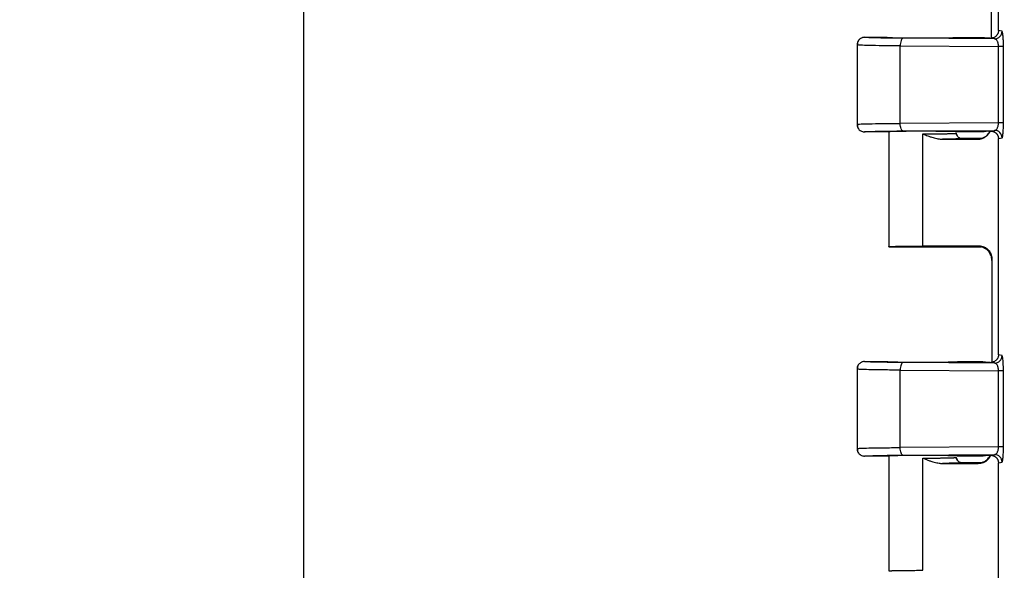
# Model space of a CAD drawing. Header units: inches. Extents: x 1.6 to 69.9, y 1.6 to 53.6.
# Tile 12 of 25: x 10.4 to 15, y 24.9 to 27.4. Entities that reach past the tile are written whole.
import ezdxf

# ---------------------------------------------------------------- set-up
doc = ezdxf.new("R2010")
doc.units = ezdxf.units.IN
doc.header["$LTSCALE"] = 6.5
doc.header["$MEASUREMENT"] = 0
doc.layers.add('DIMENSIONS', color=140, linetype='Continuous', lineweight=25)
doc.styles.add('SLDTEXTSTYLE0', font='TXT', dxfattribs={"width": 0.7})
doc.dimstyles.new('SLDDIMSTYLE0', dxfattribs={"dimtxt": 0.552246, "dimasz": 0.845, "dimexe": 0, "dimexo": 0.0625, "dimgap": 0.138062, "dimtad": 0, "dimtih": 1, "dimtoh": 1, "dimrnd": 1e-09, "dimzin": 12, "dimdsep": 46, "dimtxsty": 'SLDTEXTSTYLE0', "dimsah": 1, "dimcen": 0.09, "dimadec": 0, "dimazin": 3, "dimtfac": 1, "dimtofl": 0, "dimtmove": 0, "dimatfit": 3, "dimfxl": 0, "dimfrac": 2, "dimtolj": 1, "dimtzin": 12, "dimarcsym": 0})

# ---------------------------------------------------------------- blocks, each defined once
blk = doc.blocks.new('_D_5')
at = {"layer": 'DIMENSIONS'}
for p, q in [((14.3143, 29.1278), (14.3145, 36.6201)), ((32.9904, 20.4438), (32.9908, 36.6196)), ((14.3145, 35.8076), (21.7301, 35.8074)), ((22.4784, 35.8074), (22.293, 35.8074)), ((22.293, 35.8074), (22.293, 34.9297)), ((24.5789, 35.8074), (24.7643, 35.8074)), ((24.7643, 35.8074), (24.7643, 34.9297)), ((32.9907, 35.8071), (25.3272, 35.8073)), ((22.293, 34.9297), (22.4784, 34.9297)), ((24.7643, 34.9297), (24.5789, 34.9297))]:
    blk.add_line(p, q, dxfattribs=at)
for points in [[(14.3145, 35.8076), (15.1595, 35.6776), (15.1595, 35.9376)], [(32.9907, 35.8071), (32.1457, 35.9371), (32.1457, 35.6771)]]:
    blk.add_solid(points, dxfattribs=at)
at = {"layer": 'DIMENSIONS', "char_height": 0.54167, "attachment_point": 1, "style": 'SLDTEXTSTYLE0'}
for s, insert in [('18.68', (22.4784, 36.6292)), ('474.4', (22.4784, 35.6279))]:
    blk.add_mtext(s, dxfattribs=dict(at, insert=insert))
blk = doc.blocks.new('_D_6')
at = {"layer": 'DIMENSIONS'}
for p, q in [((16.0345, 30.1317), (7.8709, 30.1317)), ((8.6834, 30.1317), (8.6834, 21.6504)), ((7.6332, 20.6491), (7.4478, 20.6491)), ((7.4478, 20.6491), (7.4478, 19.7714)), ((9.7337, 20.6491), (9.9191, 20.6491)), ((9.9191, 20.6491), (9.9191, 19.7714)), ((7.4478, 19.7714), (7.6332, 19.7714)), ((9.9191, 19.7714), (9.7337, 19.7714)), ((8.6834, 10.1067), (8.6834, 19.6477)), ((16.034, 10.1067), (7.8709, 10.1067))]:
    blk.add_line(p, q, dxfattribs=at)
for points in [[(8.6834, 30.1317), (8.5534, 29.2867), (8.8134, 29.2867)], [(8.6834, 10.1067), (8.8134, 10.9517), (8.5534, 10.9517)]]:
    blk.add_solid(points, dxfattribs=at)
at = {"layer": 'DIMENSIONS', "char_height": 0.54167, "attachment_point": 1, "style": 'SLDTEXTSTYLE0'}
for s, insert in [('20.02', (7.6332, 21.4709)), ('508.6', (7.6332, 20.4696))]:
    blk.add_mtext(s, dxfattribs=dict(at, insert=insert))
blk = doc.blocks.new('_D_11')
at = {"layer": 'DIMENSIONS'}
for p, q in [((14.8871, 29.8217), (10.942, 29.8218)), ((11.7545, 29.8218), (11.7543, 21.6504)), ((10.7041, 20.6491), (10.5186, 20.6491)), ((10.5186, 20.6491), (10.5186, 19.7714)), ((12.8045, 20.6491), (12.99, 20.6491)), ((12.99, 20.6491), (12.99, 19.7714)), ((10.5186, 19.7714), (10.7041, 19.7714)), ((12.99, 19.7714), (12.8045, 19.7714)), ((11.7541, 10.4168), (11.7543, 19.6477)), ((14.8867, 10.4167), (10.9416, 10.4168))]:
    blk.add_line(p, q, dxfattribs=at)
for points in [[(11.7545, 29.8218), (11.6245, 28.9768), (11.8845, 28.9768)], [(11.7541, 10.4168), (11.8841, 11.2618), (11.6241, 11.2618)]]:
    blk.add_solid(points, dxfattribs=at)
at = {"layer": 'DIMENSIONS', "char_height": 0.54167, "attachment_point": 1, "style": 'SLDTEXTSTYLE0'}
for s, insert in [('19.41', (10.7041, 21.471)), ('492.9', (10.7041, 20.4696))]:
    blk.add_mtext(s, dxfattribs=dict(at, insert=insert))
blk = doc.blocks.new('_D_12')
at = {"layer": 'DIMENSIONS'}
for p, q in [((16.0829, 30.5567), (4.8003, 30.557)), ((5.6128, 30.5569), (5.6126, 21.6504)), ((4.5623, 20.6491), (4.3769, 20.6491)), ((4.3769, 20.6491), (4.3769, 19.7714)), ((6.6628, 20.6491), (6.8482, 20.6491)), ((6.8482, 20.6491), (6.8482, 19.7714)), ((4.3769, 19.7714), (4.5623, 19.7714)), ((6.8482, 19.7714), (6.6628, 19.7714)), ((5.6123, 9.6819), (5.6125, 19.6477)), ((16.0824, 9.6817), (4.7998, 9.682))]:
    blk.add_line(p, q, dxfattribs=at)
for points in [[(5.6128, 30.5569), (5.4828, 29.7119), (5.7428, 29.7119)], [(5.6123, 9.6819), (5.7423, 10.5269), (5.4823, 10.5269)]]:
    blk.add_solid(points, dxfattribs=at)
at = {"layer": 'DIMENSIONS', "char_height": 0.54167, "attachment_point": 1, "style": 'SLDTEXTSTYLE0'}
for s, insert in [('20.87', (4.5623, 21.4709)), ('530.2', (4.5623, 20.4696))]:
    blk.add_mtext(s, dxfattribs=dict(at, insert=insert))

msp = doc.modelspace()

# ---------------------------------------------------------------- linework, layer by layer
for p, q in [((14.9683, 27.3689), (14.9683, 28.3691)), ((14.9368, 27.3344), (14.9368, 27.8069)), ((14.9848, 27.3656), (14.9683, 27.3689)), ((14.3493, 27.3378), (14.4543, 27.3378)), ((14.9499, 27.3306), (14.5261, 27.3333)), ((14.7818, 27.3377), (14.887, 27.3377)), ((14.9112, 27.335), (14.9274, 27.335)), ((14.9274, 27.335), (14.9295, 27.334)), ((14.9295, 27.334), (14.9332, 27.334)), ((14.9499, 27.3306), (14.9332, 27.334)), ((14.3143, 27.3031), (14.3143, 26.9349)), ((14.3215, 27.3021), (14.3143, 27.3028)), ((14.5141, 26.9397), (14.5142, 27.2983)), ((14.5142, 27.2983), (14.9685, 27.2954)), ((14.9685, 26.9425), (14.9685, 27.2954)), ((14.9914, 27.28), (14.9914, 27.2954)), ((14.9914, 26.9579), (14.9914, 27.28)), ((14.9914, 26.9425), (14.9914, 26.9579)), ((14.3143, 26.9353), (14.3216, 26.9359)), ((14.9685, 26.9425), (14.5141, 26.9397)), ((14.9914, 26.9425), (14.9685, 26.9425)), ((14.4543, 26.9003), (14.3493, 26.9003)), ((14.4618, 26.9011), (14.4618, 26.3689)), ((14.5261, 26.9047), (14.9499, 26.9074)), ((14.618, 26.8665), (14.618, 26.8911)), ((14.618, 26.3719), (14.618, 26.8665)), ((14.7009, 26.8667), (14.728, 26.8667)), ((14.7091, 26.8665), (14.8718, 26.8665)), ((14.7789, 26.8798), (14.7714, 26.8939)), ((14.7817, 26.8765), (14.7727, 26.894)), ((14.7818, 26.9002), (14.7743, 26.9009)), ((14.887, 26.9002), (14.7818, 26.9002)), ((14.8891, 26.8692), (14.7993, 26.8692)), ((14.8718, 26.8665), (14.8718, 26.8681)), ((14.9274, 26.903), (14.9112, 26.903)), ((14.9295, 26.904), (14.9274, 26.903)), ((14.9332, 26.904), (14.9295, 26.904)), ((14.9332, 26.904), (14.9499, 26.9074)), ((14.9683, 25.8689), (14.9683, 26.8691)), ((14.4618, 26.3692), (14.8899, 26.3692)), ((14.8745, 26.3719), (14.618, 26.3719)), ((14.8729, 26.3704), (14.8745, 26.3719)), ((14.9026, 26.3675), (14.8899, 26.3692)), ((14.9395, 26.3069), (14.9379, 26.3054)), ((14.9379, 26.3054), (14.9379, 25.8345)), ((14.9395, 25.8347), (14.9395, 26.3069)), ((14.9848, 25.8656), (14.9683, 25.8689)), ((14.3493, 25.8378), (14.4543, 25.8378)), ((14.9499, 25.8306), (14.5261, 25.8333)), ((14.7818, 25.8377), (14.8869, 25.8377)), ((14.9112, 25.835), (14.9274, 25.835)), ((14.9274, 25.835), (14.9295, 25.834)), ((14.9295, 25.834), (14.9332, 25.834)), ((14.9499, 25.8306), (14.9332, 25.834)), ((14.3143, 25.8031), (14.3142, 25.4349)), ((14.3215, 25.8021), (14.3143, 25.8028)), ((14.5141, 25.4397), (14.5141, 25.7983)), ((14.5141, 25.7983), (14.9685, 25.7954)), ((14.9685, 25.4425), (14.9685, 25.7954)), ((14.9914, 25.78), (14.9914, 25.7954)), ((14.9914, 25.4579), (14.9914, 25.78)), ((14.9914, 25.4425), (14.9914, 25.4579)), ((14.3142, 25.4353), (14.3215, 25.4359)), ((14.9685, 25.4425), (14.5141, 25.4397)), ((14.9914, 25.4425), (14.9685, 25.4425)), ((14.4542, 25.4003), (14.3492, 25.4003)), ((14.4617, 25.4011), (14.4617, 24.8689)), ((14.5261, 25.4047), (14.9499, 25.4074)), ((14.618, 25.3665), (14.618, 25.3911)), ((14.618, 24.8719), (14.618, 25.3665)), ((14.7009, 25.3667), (14.728, 25.3667)), ((14.7091, 25.3665), (14.8745, 25.3665)), ((14.7789, 25.3798), (14.7713, 25.3939)), ((14.7816, 25.3765), (14.7727, 25.394)), ((14.8869, 25.4002), (14.7817, 25.4002)), ((14.8899, 25.3692), (14.7992, 25.3692)), ((14.8745, 25.3665), (14.8729, 25.3681)), ((14.9274, 25.403), (14.9112, 25.403)), ((14.9295, 25.404), (14.9274, 25.403)), ((14.9332, 25.404), (14.9295, 25.404)), ((14.9332, 25.404), (14.9499, 25.4074)), ((14.9682, 24.3689), (14.9682, 25.3691))]:
    msp.add_line(p, q)
at = {"flags": 128}
for points in [[(14.9683, 26.8691), (14.9775, 26.8709), (14.9848, 26.8724)], [(14.9682, 25.3691), (14.9775, 25.3709), (14.9848, 25.3724)]]:
    msp.add_lwpolyline(points, dxfattribs=at)
for centre, start in [((14.9498, 27.3656), 270.2058), ((14.9498, 25.8656), 270.2057)]:
    msp.add_arc(centre, 0.035, start, 0.0013)
for points, knots in [([(14.9683, 27.3689), (14.9683, 27.3676), (14.9682, 27.3651), (14.9675, 27.3613), (14.9664, 27.3575), (14.965, 27.3539), (14.9631, 27.3504), (14.9607, 27.3471), (14.9577, 27.3437), (14.9535, 27.3402), (14.9478, 27.3369), (14.9409, 27.3345), (14.9358, 27.3341), (14.9332, 27.334)], [0, 0, 0, 0, 0.069758, 0.140047, 0.210875, 0.282248, 0.354172, 0.426654, 0.4997, 0.606189, 0.725069, 0.85634, 1, 1, 1, 1]), ([(14.3493, 27.3378), (14.3481, 27.3377), (14.3456, 27.3376), (14.3415, 27.337), (14.3372, 27.3357), (14.3325, 27.3336), (14.3279, 27.3306), (14.3234, 27.3266), (14.3196, 27.3216), (14.3166, 27.3158), (14.3147, 27.3094), (14.3144, 27.305), (14.3143, 27.3028)], [0, 0, 0, 0, 0.065089, 0.138921, 0.221837, 0.313897, 0.41475, 0.523509, 0.638677, 0.758178, 0.879508, 1, 1, 1, 1]), ([(14.3208, 27.3231), (14.3189, 27.3196), (14.3152, 27.3126), (14.3168, 27.3053), (14.3176, 27.3017)], [0, 0, 0, 0, 0.50114, 1, 1, 1, 1]), ([(14.5261, 27.3333), (14.5004, 27.3335), (14.4761, 27.3337), (14.4326, 27.3343), (14.4134, 27.3347), (14.382, 27.3355), (14.3698, 27.3359), (14.3534, 27.3368), (14.3492, 27.3373), (14.3493, 27.3378)], [0, 0, 0, 0, 0.25, 0.25, 0.5, 0.5, 0.75, 0.75, 1, 1, 1, 1]), ([(14.4543, 27.3378), (14.4543, 27.3377), (14.4544, 27.3376), (14.4551, 27.3375), (14.4561, 27.3373), (14.4574, 27.3372), (14.459, 27.3371), (14.461, 27.337), (14.4632, 27.3368), (14.4656, 27.3367), (14.4682, 27.3366), (14.4709, 27.3365), (14.4738, 27.3364), (14.4768, 27.3363), (14.4799, 27.3362), (14.4831, 27.3361), (14.4863, 27.3361), (14.4895, 27.336), (14.4927, 27.3359), (14.4959, 27.3359), (14.4991, 27.3358), (14.5115, 27.3356), (14.5361, 27.3352), (14.5762, 27.335), (14.625, 27.3348), (14.6817, 27.335), (14.721, 27.3355), (14.7404, 27.3358), (14.7468, 27.336), (14.7532, 27.3361), (14.7595, 27.3363), (14.7654, 27.3365), (14.7707, 27.3367), (14.7753, 27.3369), (14.7789, 27.3372), (14.7813, 27.3375), (14.7816, 27.3377), (14.7818, 27.3377)], [0, 0, 0, 0, 0.016331, 0.032261, 0.047792, 0.062922, 0.077653, 0.091983, 0.105913, 0.119444, 0.132574, 0.145304, 0.157634, 0.169564, 0.181093, 0.192223, 0.202953, 0.213282, 0.223211, 0.232741, 0.24187, 0.250599, 0.336916, 0.420208, 0.500474, 0.621593, 0.749455, 0.76731, 0.786765, 0.807821, 0.830477, 0.854732, 0.880587, 0.908041, 0.937095, 0.967748, 1, 1, 1, 1]), ([(14.5261, 27.3333), (14.523, 27.3332), (14.5199, 27.3294), (14.5155, 27.3164), (14.5142, 27.3074), (14.5142, 27.2983)], [0, 0, 0, 0, 0.5, 0.5, 1, 1, 1, 1]), ([(14.887, 27.3377), (14.8872, 27.3377), (14.8877, 27.3377), (14.8883, 27.3377), (14.8889, 27.3377), (14.8896, 27.3377), (14.8902, 27.3377), (14.8909, 27.3376), (14.8916, 27.3376), (14.8923, 27.3376), (14.893, 27.3375), (14.8937, 27.3375), (14.8944, 27.3374), (14.8951, 27.3374), (14.8959, 27.3373), (14.8966, 27.3372), (14.8974, 27.3371), (14.899, 27.337), (14.9015, 27.3366), (14.9047, 27.3362), (14.908, 27.3356), (14.9101, 27.3352), (14.9112, 27.335)], [0, 0, 0, 0, 0.004016, 0.008948, 0.015285, 0.023262, 0.032995, 0.044549, 0.057962, 0.073256, 0.090449, 0.109552, 0.130573, 0.153518, 0.178392, 0.205198, 0.23394, 0.26462, 0.402837, 0.571447, 0.770493, 1, 1, 1, 1]), ([(14.9685, 27.2954), (14.9685, 27.2965), (14.9685, 27.2985), (14.9682, 27.3016), (14.9678, 27.3047), (14.9673, 27.3077), (14.9666, 27.3107), (14.9654, 27.3148), (14.9634, 27.3197), (14.9606, 27.3241), (14.9577, 27.3273), (14.9552, 27.3291), (14.9525, 27.3303), (14.9509, 27.3305), (14.9499, 27.3306)], [0, 0, 0, 0, 0.047388, 0.095665, 0.145144, 0.196115, 0.248844, 0.303572, 0.430824, 0.576564, 0.682727, 0.806201, 0.887088, 1, 1, 1, 1]), ([(14.9877, 27.3573), (14.9874, 27.359), (14.9865, 27.3643), (14.9855, 27.3651), (14.9848, 27.3656)], [0, 0, 0, 0, 0.305675, 1, 1, 1, 1]), ([(14.9914, 27.2954), (14.9914, 27.3019), (14.9913, 27.3146), (14.9906, 27.3309), (14.9896, 27.3437), (14.9887, 27.3527), (14.988, 27.356), (14.9877, 27.3573)], [0, 0, 0, 0, 0.242729, 0.47879, 0.669591, 0.872033, 1, 1, 1, 1]), ([(14.5142, 27.2983), (14.487, 27.2985), (14.4306, 27.2989), (14.3702, 27.2999), (14.3297, 27.3011), (14.3241, 27.3018), (14.3215, 27.3021)], [0, 0, 0, 0, 0.270244, 0.562554, 0.798363, 1, 1, 1, 1]), ([(14.9914, 27.2954), (14.9908, 27.2954), (14.9884, 27.2954), (14.9803, 27.2954), (14.9747, 27.2954), (14.9685, 27.2954)], [0, 0, 0, 0, 0.5, 0.5, 1, 1, 1, 1]), ([(14.3143, 26.9353), (14.3143, 26.9341), (14.3144, 26.9318), (14.3149, 26.9283), (14.3158, 26.925), (14.3172, 26.921), (14.3198, 26.9159), (14.3247, 26.9099), (14.3313, 26.9048), (14.3386, 26.9017), (14.3446, 26.9004), (14.3479, 26.9003), (14.3493, 26.9003)], [0, 0, 0, 0, 0.064348, 0.127697, 0.189765, 0.250308, 0.361097, 0.500251, 0.668414, 0.814458, 0.927131, 1, 1, 1, 1]), ([(14.3176, 26.9364), (14.3169, 26.9322), (14.3156, 26.9238), (14.3195, 26.9173), (14.3214, 26.9141)], [0, 0, 0, 0, 0.506625, 1, 1, 1, 1]), ([(14.3216, 26.9359), (14.3241, 26.9362), (14.3297, 26.937), (14.3702, 26.9381), (14.4306, 26.9391), (14.487, 26.9395), (14.5141, 26.9397)], [0, 0, 0, 0, 0.200751, 0.436845, 0.729442, 1, 1, 1, 1]), ([(14.5261, 26.9047), (14.5244, 26.9048), (14.5227, 26.9059), (14.5199, 26.9098), (14.5187, 26.9124), (14.5167, 26.918), (14.5159, 26.9215), (14.5146, 26.9298), (14.5142, 26.9347), (14.5141, 26.9397)], [0, 0, 0, 0, 0.25, 0.25, 0.5, 0.5, 0.75, 0.75, 1, 1, 1, 1]), ([(14.9499, 26.9074), (14.9505, 26.9074), (14.9517, 26.9075), (14.9534, 26.9081), (14.955, 26.9088), (14.9563, 26.9097), (14.9575, 26.9106), (14.9594, 26.9124), (14.9618, 26.9155), (14.9644, 26.9206), (14.9663, 26.9259), (14.9675, 26.9313), (14.9683, 26.9369), (14.9685, 26.9407), (14.9685, 26.9425)], [0, 0, 0, 0, 0.074256, 0.14192, 0.202994, 0.257481, 0.305386, 0.346716, 0.496202, 0.625989, 0.728282, 0.823728, 0.913741, 1, 1, 1, 1]), ([(14.9878, 26.8803), (14.9878, 26.8805), (14.9883, 26.8824), (14.9891, 26.8888), (14.9902, 26.9014), (14.9912, 26.9197), (14.9913, 26.9352), (14.9914, 26.9425)], [0, 0, 0, 0, 0.017471, 0.217209, 0.413124, 0.722358, 1, 1, 1, 1]), ([(14.3493, 26.9003), (14.3492, 26.9007), (14.3534, 26.9012), (14.3698, 26.9021), (14.382, 26.9026), (14.4134, 26.9033), (14.4326, 26.9037), (14.4761, 26.9043), (14.5004, 26.9045), (14.5261, 26.9047)], [0, 0, 0, 0, 0.25, 0.25, 0.5, 0.5, 0.75, 0.75, 1, 1, 1, 1]), ([(14.7818, 26.9002), (14.7817, 26.9003), (14.7817, 26.9004), (14.781, 26.9005), (14.78, 26.9007), (14.7787, 26.9008), (14.777, 26.9009), (14.7751, 26.9011), (14.7729, 26.9012), (14.7705, 26.9013), (14.7679, 26.9014), (14.7652, 26.9015), (14.7623, 26.9016), (14.7593, 26.9017), (14.7562, 26.9018), (14.753, 26.9019), (14.7498, 26.9019), (14.7466, 26.902), (14.7434, 26.9021), (14.7402, 26.9022), (14.737, 26.9022), (14.7246, 26.9024), (14.6999, 26.9028), (14.6598, 26.903), (14.6111, 26.9032), (14.5544, 26.903), (14.5151, 26.9025), (14.4957, 26.9022), (14.4893, 26.902), (14.4828, 26.9019), (14.4766, 26.9017), (14.4707, 26.9015), (14.4653, 26.9013), (14.4608, 26.9011), (14.4572, 26.9008), (14.4548, 26.9005), (14.4544, 26.9004), (14.4543, 26.9003)], [0, 0, 0, 0, 0.016331, 0.032261, 0.047792, 0.062922, 0.077653, 0.091983, 0.105913, 0.119444, 0.132574, 0.145304, 0.157634, 0.169564, 0.181093, 0.192223, 0.202953, 0.213282, 0.223211, 0.232741, 0.24187, 0.250599, 0.336916, 0.420208, 0.500474, 0.621593, 0.749455, 0.76731, 0.786765, 0.807821, 0.830477, 0.854732, 0.880587, 0.908041, 0.937095, 0.967748, 1, 1, 1, 1]), ([(14.618, 26.8911), (14.6206, 26.8911), (14.6258, 26.8911), (14.6336, 26.8911), (14.6414, 26.8911), (14.6492, 26.8912), (14.657, 26.8912), (14.6648, 26.8912), (14.6725, 26.8913), (14.6801, 26.8913), (14.6875, 26.8914), (14.6949, 26.8915), (14.702, 26.8916), (14.709, 26.8917), (14.7158, 26.8918), (14.7223, 26.8919), (14.7287, 26.892), (14.7351, 26.8922), (14.7415, 26.8923), (14.7478, 26.8925), (14.7538, 26.8927), (14.7593, 26.8929), (14.7643, 26.8931), (14.7685, 26.8934), (14.7717, 26.8936), (14.7739, 26.8939), (14.7741, 26.8941), (14.7743, 26.8942)], [0, 0, 0, 0, 0.03161, 0.063464, 0.095562, 0.127905, 0.160492, 0.193324, 0.2264, 0.259721, 0.293286, 0.327096, 0.361151, 0.39545, 0.429994, 0.464782, 0.499815, 0.537943, 0.578714, 0.622128, 0.668184, 0.716882, 0.768223, 0.822205, 0.878829, 0.938094, 1, 1, 1, 1]), ([(14.618, 26.8911), (14.6261, 26.8879), (14.6387, 26.8828), (14.6546, 26.8772), (14.6664, 26.8735), (14.6769, 26.8706), (14.6881, 26.8683), (14.6987, 26.8668), (14.7058, 26.8666), (14.7091, 26.8665)], [0, 0, 0, 0, 0.274357, 0.429874, 0.533616, 0.663082, 0.775837, 0.894896, 1, 1, 1, 1]), ([(14.7993, 26.8692), (14.7992, 26.8692), (14.7991, 26.8691), (14.7984, 26.8689), (14.7973, 26.8688), (14.7959, 26.8686), (14.794, 26.8685), (14.7918, 26.8683), (14.7891, 26.8682), (14.7861, 26.8681), (14.7827, 26.8679), (14.7788, 26.8678), (14.7735, 26.8676), (14.7663, 26.8674), (14.7568, 26.8672), (14.7463, 26.867), (14.7349, 26.8668), (14.7225, 26.8667), (14.7136, 26.8666), (14.7091, 26.8665)], [0, 0, 0, 0, 0.046053, 0.091688, 0.137004, 0.182103, 0.227087, 0.272062, 0.31713, 0.362395, 0.407959, 0.453923, 0.500382, 0.584997, 0.668236, 0.750719, 0.833083, 0.915967, 1, 1, 1, 1]), ([(14.7993, 26.8692), (14.7982, 26.8693), (14.7961, 26.8693), (14.7929, 26.87), (14.79, 26.8709), (14.7875, 26.8721), (14.7847, 26.8738), (14.7813, 26.8765), (14.7782, 26.8804), (14.7762, 26.8843), (14.7751, 26.8875), (14.7746, 26.8901), (14.7743, 26.8923), (14.7743, 26.8936), (14.7743, 26.8942)], [0, 0, 0, 0, 0.079648, 0.162862, 0.24915, 0.308841, 0.374244, 0.499781, 0.635774, 0.748776, 0.83073, 0.899398, 0.955517, 1, 1, 1, 1]), ([(14.8718, 26.8681), (14.8802, 26.8691), (14.8972, 26.8711), (14.9187, 26.8853), (14.9266, 26.8993), (14.9303, 26.906)], [0, 0, 0, 0, 0.3457086, 0.6914172, 1, 1, 1, 1]), ([(14.8718, 26.8665), (14.8734, 26.8666), (14.8767, 26.8666), (14.8815, 26.8672), (14.8864, 26.8681), (14.8913, 26.8694), (14.896, 26.8711), (14.9007, 26.8732), (14.9053, 26.8757), (14.9097, 26.8786), (14.9139, 26.8819), (14.9189, 26.8865), (14.9248, 26.8932), (14.9283, 26.8995), (14.9302, 26.9029)], [0, 0, 0, 0, 0.0669561, 0.1346845, 0.2031852, 0.2724584, 0.3425041, 0.4133224, 0.4849135, 0.5572774, 0.6304141, 0.7043239, 0.8381435, 1, 1, 1, 1]), ([(14.9112, 26.903), (14.9101, 26.9028), (14.908, 26.9024), (14.9047, 26.9018), (14.9015, 26.9014), (14.899, 26.901), (14.8972, 26.9008), (14.8961, 26.9007), (14.8952, 26.9006), (14.8942, 26.9006), (14.8932, 26.9005), (14.8923, 26.9004), (14.8914, 26.9004), (14.8905, 26.9003), (14.8896, 26.9003), (14.8888, 26.9003), (14.8879, 26.9003), (14.8873, 26.9002), (14.887, 26.9002)], [0, 0, 0, 0, 0.229507, 0.42856, 0.597185, 0.735424, 0.775902, 0.812936, 0.846532, 0.876699, 0.903449, 0.926798, 0.946772, 0.963412, 0.976791, 0.987049, 0.994508, 1, 1, 1, 1]), ([(14.9332, 26.904), (14.9345, 26.904), (14.937, 26.9039), (14.9407, 26.9033), (14.9442, 26.9023), (14.9475, 26.901), (14.9507, 26.8994), (14.9536, 26.8976), (14.9562, 26.8955), (14.9586, 26.8932), (14.9608, 26.8908), (14.9626, 26.8882), (14.9642, 26.8855), (14.9655, 26.8828), (14.9665, 26.88), (14.9673, 26.8773), (14.9679, 26.8745), (14.9682, 26.8718), (14.9683, 26.87), (14.9683, 26.8691)], [0, 0, 0, 0, 0.069052, 0.136817, 0.203296, 0.268491, 0.332404, 0.395035, 0.456387, 0.516462, 0.575261, 0.632785, 0.689039, 0.744023, 0.797741, 0.850194, 0.901386, 0.95132, 1, 1, 1, 1]), ([(14.9848, 26.8724), (14.9848, 26.8815), (14.981, 26.8906), (14.9681, 26.9036), (14.959, 26.9073), (14.9499, 26.9074)], [0, 0, 0, 0, 0.5, 0.5, 1, 1, 1, 1]), ([(14.9848, 26.8724), (14.9853, 26.8728), (14.9864, 26.8736), (14.9873, 26.8782), (14.9878, 26.8803)], [0, 0, 0, 0, 0.522027, 1, 1, 1, 1]), ([(14.4618, 26.3692), (14.4618, 26.3693), (14.462, 26.3694), (14.4626, 26.3695), (14.4636, 26.3696), (14.4649, 26.3698), (14.4665, 26.3699), (14.4684, 26.37), (14.4705, 26.3701), (14.4728, 26.3702), (14.4753, 26.3703), (14.4779, 26.3704), (14.4807, 26.3705), (14.4836, 26.3706), (14.4865, 26.3707), (14.4895, 26.3708), (14.4926, 26.3708), (14.4957, 26.3709), (14.4988, 26.371), (14.5019, 26.371), (14.5049, 26.3711), (14.5107, 26.3712), (14.5197, 26.3713), (14.5324, 26.3715), (14.5459, 26.3716), (14.5599, 26.3717), (14.5742, 26.3718), (14.5888, 26.3719), (14.6034, 26.3719), (14.6132, 26.3719), (14.618, 26.3719)], [0, 0, 0, 0, 0.032424, 0.064067, 0.094929, 0.12501, 0.154311, 0.18283, 0.210569, 0.237527, 0.263703, 0.289099, 0.313714, 0.337548, 0.360601, 0.382874, 0.404365, 0.425075, 0.445004, 0.464153, 0.48252, 0.500106, 0.565555, 0.630157, 0.693913, 0.756822, 0.818886, 0.880103, 0.940474, 1, 1, 1, 1]), ([(14.9379, 26.3054), (14.9379, 26.313), (14.9365, 26.3213), (14.9302, 26.3372), (14.9252, 26.3449), (14.9126, 26.3576), (14.9049, 26.3626), (14.8889, 26.369), (14.8806, 26.3704), (14.8729, 26.3704)], [0, 0, 0, 0, 0.25, 0.25, 0.5, 0.5, 0.75, 0.75, 1, 1, 1, 1]), ([(14.9395, 26.3069), (14.9394, 26.3086), (14.9394, 26.312), (14.9387, 26.3171), (14.9377, 26.3221), (14.9364, 26.327), (14.9346, 26.3318), (14.9324, 26.3365), (14.93, 26.3409), (14.9271, 26.3452), (14.924, 26.3492), (14.9205, 26.3529), (14.9167, 26.3564), (14.9127, 26.3596), (14.9085, 26.3624), (14.904, 26.3649), (14.8994, 26.367), (14.8946, 26.3688), (14.8897, 26.3702), (14.8847, 26.3712), (14.8796, 26.3718), (14.8762, 26.3719), (14.8745, 26.3719)], [0, 0, 0, 0, 0.050004, 0.100007, 0.150009, 0.20001, 0.25001, 0.300009, 0.350007, 0.400005, 0.450003, 0.5, 0.549997, 0.599995, 0.649993, 0.699991, 0.74999, 0.79999, 0.849991, 0.899993, 0.949996, 1, 1, 1, 1]), ([(14.9011, 26.3681), (14.9056, 26.366), (14.9147, 26.362), (14.9284, 26.3465), (14.9374, 26.3266), (14.9381, 26.312), (14.9384, 26.305)], [0, 0, 0, 0, 0.258135, 0.518055, 0.768765, 1, 1, 1, 1]), ([(14.9683, 25.8689), (14.9682, 25.8676), (14.9681, 25.8651), (14.9675, 25.8613), (14.9664, 25.8575), (14.9649, 25.8539), (14.963, 25.8504), (14.9607, 25.8471), (14.9576, 25.8437), (14.9534, 25.8402), (14.9477, 25.8369), (14.9409, 25.8345), (14.9358, 25.8341), (14.9332, 25.834)], [0, 0, 0, 0, 0.069758, 0.140047, 0.210875, 0.282248, 0.354172, 0.426654, 0.4997, 0.606189, 0.725069, 0.85634, 1, 1, 1, 1]), ([(14.9877, 25.8573), (14.9874, 25.8589), (14.9865, 25.8643), (14.9855, 25.8651), (14.9848, 25.8656)], [0, 0, 0, 0, 0.298856, 1, 1, 1, 1]), ([(14.3493, 25.8378), (14.3481, 25.8377), (14.3455, 25.8376), (14.3416, 25.837), (14.3373, 25.8358), (14.3329, 25.8339), (14.3285, 25.8311), (14.324, 25.8273), (14.3199, 25.8223), (14.3164, 25.8156), (14.3145, 25.8089), (14.3143, 25.8043), (14.3143, 25.8028)], [0, 0, 0, 0, 0.065547, 0.138252, 0.21829, 0.305608, 0.399847, 0.500272, 0.62687, 0.75017, 0.9152, 1, 1, 1, 1]), ([(14.3209, 25.8234), (14.319, 25.8198), (14.3151, 25.8127), (14.3168, 25.8054), (14.3176, 25.8017)], [0, 0, 0, 0, 0.501208, 1, 1, 1, 1]), ([(14.5261, 25.8333), (14.5004, 25.8335), (14.4761, 25.8337), (14.4326, 25.8343), (14.4134, 25.8347), (14.382, 25.8355), (14.3698, 25.8359), (14.3534, 25.8368), (14.3492, 25.8373), (14.3493, 25.8378)], [0, 0, 0, 0, 0.25, 0.25, 0.5, 0.5, 0.75, 0.75, 1, 1, 1, 1]), ([(14.4543, 25.8378), (14.4543, 25.8377), (14.4544, 25.8376), (14.455, 25.8375), (14.456, 25.8373), (14.4574, 25.8372), (14.459, 25.8371), (14.4609, 25.837), (14.4631, 25.8368), (14.4655, 25.8367), (14.4681, 25.8366), (14.4709, 25.8365), (14.4738, 25.8364), (14.4768, 25.8363), (14.4799, 25.8362), (14.483, 25.8361), (14.4862, 25.8361), (14.4894, 25.836), (14.4927, 25.8359), (14.4959, 25.8359), (14.499, 25.8358), (14.5115, 25.8356), (14.5361, 25.8352), (14.5762, 25.835), (14.625, 25.8348), (14.6817, 25.835), (14.7209, 25.8355), (14.7403, 25.8358), (14.7468, 25.836), (14.7532, 25.8361), (14.7594, 25.8363), (14.7653, 25.8365), (14.7707, 25.8367), (14.7753, 25.8369), (14.7789, 25.8372), (14.7813, 25.8375), (14.7816, 25.8377), (14.7818, 25.8377)], [0, 0, 0, 0, 0.016331, 0.032261, 0.047792, 0.062922, 0.077653, 0.091983, 0.105913, 0.119444, 0.132574, 0.145304, 0.157634, 0.169564, 0.181093, 0.192223, 0.202953, 0.213282, 0.223211, 0.232741, 0.24187, 0.250599, 0.336916, 0.420208, 0.500474, 0.621593, 0.749455, 0.76731, 0.786765, 0.807821, 0.830477, 0.854732, 0.880587, 0.908041, 0.937095, 0.967748, 1, 1, 1, 1]), ([(14.5261, 25.8333), (14.523, 25.8332), (14.5199, 25.8294), (14.5155, 25.8164), (14.5142, 25.8074), (14.5141, 25.7983)], [0, 0, 0, 0, 0.5, 0.5, 1, 1, 1, 1]), ([(14.8869, 25.8377), (14.8872, 25.8377), (14.8876, 25.8377), (14.8883, 25.8377), (14.8889, 25.8377), (14.8896, 25.8377), (14.8902, 25.8377), (14.8909, 25.8376), (14.8916, 25.8376), (14.8922, 25.8376), (14.8929, 25.8375), (14.8937, 25.8375), (14.8944, 25.8374), (14.8951, 25.8374), (14.8959, 25.8373), (14.8966, 25.8372), (14.8974, 25.8371), (14.899, 25.837), (14.9015, 25.8366), (14.9046, 25.8362), (14.908, 25.8356), (14.91, 25.8352), (14.9112, 25.835)], [0, 0, 0, 0, 0.004016, 0.008948, 0.015285, 0.023262, 0.032995, 0.044549, 0.057962, 0.073256, 0.090449, 0.109552, 0.130573, 0.153518, 0.178392, 0.205198, 0.23394, 0.26462, 0.402837, 0.571447, 0.770493, 1, 1, 1, 1]), ([(14.9685, 25.7954), (14.9685, 25.7965), (14.9684, 25.7985), (14.9682, 25.8015), (14.9678, 25.8046), (14.9673, 25.8076), (14.9666, 25.8105), (14.9654, 25.8146), (14.9634, 25.8196), (14.9607, 25.824), (14.9577, 25.8273), (14.9552, 25.8291), (14.9525, 25.8303), (14.9509, 25.8305), (14.9499, 25.8306)], [0, 0, 0, 0, 0.046822, 0.094499, 0.143334, 0.193609, 0.245582, 0.299485, 0.427126, 0.573271, 0.680251, 0.804601, 0.886194, 1, 1, 1, 1]), ([(14.9914, 25.7954), (14.9913, 25.8019), (14.9912, 25.8145), (14.9905, 25.8306), (14.9896, 25.8434), (14.9887, 25.8525), (14.988, 25.856), (14.9877, 25.8573)], [0, 0, 0, 0, 0.243919, 0.47241, 0.664804, 0.867539, 1, 1, 1, 1]), ([(14.5141, 25.7983), (14.487, 25.7985), (14.4306, 25.7989), (14.3702, 25.7999), (14.3297, 25.8011), (14.3241, 25.8018), (14.3215, 25.8021)], [0, 0, 0, 0, 0.270341, 0.562653, 0.798534, 1, 1, 1, 1]), ([(14.9914, 25.7954), (14.9908, 25.7954), (14.9883, 25.7954), (14.9803, 25.7954), (14.9747, 25.7954), (14.9685, 25.7954)], [0, 0, 0, 0, 0.5, 0.5, 1, 1, 1, 1]), ([(14.3143, 25.4353), (14.3143, 25.4341), (14.3144, 25.4318), (14.3149, 25.4283), (14.3157, 25.425), (14.3172, 25.421), (14.3198, 25.4159), (14.3246, 25.4099), (14.3313, 25.4048), (14.3385, 25.4017), (14.3445, 25.4004), (14.3479, 25.4003), (14.3492, 25.4003)], [0, 0, 0, 0, 0.064348, 0.127697, 0.189765, 0.250308, 0.361097, 0.500251, 0.668414, 0.814458, 0.927131, 1, 1, 1, 1]), ([(14.3176, 25.4364), (14.3169, 25.4322), (14.3156, 25.4238), (14.3194, 25.4173), (14.3213, 25.4141)], [0, 0, 0, 0, 0.506625, 1, 1, 1, 1]), ([(14.3215, 25.4359), (14.3241, 25.4362), (14.3297, 25.437), (14.3702, 25.4381), (14.4306, 25.4391), (14.487, 25.4395), (14.5141, 25.4397)], [0, 0, 0, 0, 0.200751, 0.436845, 0.729442, 1, 1, 1, 1]), ([(14.5261, 25.4047), (14.5244, 25.4048), (14.5227, 25.4059), (14.5198, 25.4098), (14.5186, 25.4124), (14.5167, 25.418), (14.5158, 25.4215), (14.5145, 25.4298), (14.5141, 25.4347), (14.5141, 25.4397)], [0, 0, 0, 0, 0.25, 0.25, 0.5, 0.5, 0.75, 0.75, 1, 1, 1, 1]), ([(14.9499, 25.4074), (14.9505, 25.4074), (14.9517, 25.4075), (14.9534, 25.4081), (14.9549, 25.4088), (14.9563, 25.4097), (14.9574, 25.4106), (14.9593, 25.4124), (14.9618, 25.4155), (14.9644, 25.4206), (14.9662, 25.4259), (14.9675, 25.4313), (14.9683, 25.4369), (14.9684, 25.4407), (14.9685, 25.4425)], [0, 0, 0, 0, 0.074256, 0.14192, 0.202994, 0.257481, 0.305386, 0.346716, 0.496202, 0.625989, 0.728282, 0.823728, 0.913741, 1, 1, 1, 1]), ([(14.9877, 25.3803), (14.9878, 25.3805), (14.9882, 25.3824), (14.989, 25.3888), (14.9902, 25.4014), (14.9912, 25.4197), (14.9913, 25.4352), (14.9914, 25.4425)], [0, 0, 0, 0, 0.017471, 0.217209, 0.413124, 0.722358, 1, 1, 1, 1]), ([(14.3492, 25.4003), (14.3492, 25.4007), (14.3533, 25.4012), (14.3697, 25.4021), (14.382, 25.4026), (14.4134, 25.4033), (14.4325, 25.4037), (14.476, 25.4043), (14.5003, 25.4045), (14.5261, 25.4047)], [0, 0, 0, 0, 0.25, 0.25, 0.5, 0.5, 0.75, 0.75, 1, 1, 1, 1]), ([(14.7817, 25.4002), (14.7817, 25.4003), (14.7816, 25.4004), (14.781, 25.4005), (14.78, 25.4007), (14.7786, 25.4008), (14.777, 25.4009), (14.7751, 25.4011), (14.7729, 25.4012), (14.7705, 25.4013), (14.7679, 25.4014), (14.7651, 25.4015), (14.7622, 25.4016), (14.7592, 25.4017), (14.7561, 25.4018), (14.753, 25.4019), (14.7498, 25.4019), (14.7466, 25.402), (14.7433, 25.4021), (14.7401, 25.4022), (14.737, 25.4022), (14.7245, 25.4024), (14.6999, 25.4028), (14.6598, 25.403), (14.611, 25.4032), (14.5543, 25.403), (14.5151, 25.4025), (14.4957, 25.4022), (14.4892, 25.402), (14.4828, 25.4019), (14.4766, 25.4017), (14.4707, 25.4015), (14.4653, 25.4013), (14.4607, 25.4011), (14.4571, 25.4008), (14.4547, 25.4005), (14.4544, 25.4004), (14.4542, 25.4003)], [0, 0, 0, 0, 0.016331, 0.032261, 0.047792, 0.062922, 0.077653, 0.091983, 0.105913, 0.119444, 0.132574, 0.145304, 0.157634, 0.169564, 0.181093, 0.192223, 0.202953, 0.213282, 0.223211, 0.232741, 0.24187, 0.250599, 0.336916, 0.420208, 0.500474, 0.621593, 0.749455, 0.76731, 0.786765, 0.807821, 0.830477, 0.854732, 0.880587, 0.908041, 0.937095, 0.967748, 1, 1, 1, 1]), ([(14.618, 25.3911), (14.6206, 25.3911), (14.6258, 25.3911), (14.6336, 25.3911), (14.6414, 25.3911), (14.6492, 25.3912), (14.657, 25.3912), (14.6648, 25.3912), (14.6724, 25.3913), (14.68, 25.3913), (14.6875, 25.3914), (14.6948, 25.3915), (14.702, 25.3916), (14.709, 25.3917), (14.7158, 25.3918), (14.7223, 25.3919), (14.7287, 25.392), (14.7351, 25.3922), (14.7415, 25.3923), (14.7477, 25.3925), (14.7537, 25.3927), (14.7593, 25.3929), (14.7642, 25.3931), (14.7684, 25.3934), (14.7717, 25.3936), (14.7738, 25.3939), (14.7741, 25.3941), (14.7742, 25.3942)], [0, 0, 0, 0, 0.03161, 0.063464, 0.095562, 0.127905, 0.160492, 0.193324, 0.2264, 0.259721, 0.293286, 0.327096, 0.361151, 0.39545, 0.429994, 0.464782, 0.499815, 0.537943, 0.578715, 0.622128, 0.668184, 0.716882, 0.768223, 0.822205, 0.878829, 0.938094, 1, 1, 1, 1]), ([(14.618, 25.3911), (14.6261, 25.3879), (14.6387, 25.3828), (14.6546, 25.3772), (14.6663, 25.3735), (14.6769, 25.3706), (14.6881, 25.3683), (14.6987, 25.3668), (14.7058, 25.3666), (14.7091, 25.3665)], [0, 0, 0, 0, 0.274314, 0.429842, 0.533579, 0.66306, 0.775827, 0.894892, 1, 1, 1, 1]), ([(14.7992, 25.3692), (14.7992, 25.3692), (14.799, 25.3691), (14.7984, 25.3689), (14.7973, 25.3688), (14.7958, 25.3686), (14.794, 25.3685), (14.7917, 25.3683), (14.7891, 25.3682), (14.7861, 25.3681), (14.7826, 25.3679), (14.7788, 25.3678), (14.7735, 25.3676), (14.7663, 25.3674), (14.7567, 25.3672), (14.7463, 25.367), (14.7348, 25.3668), (14.7225, 25.3667), (14.7136, 25.3666), (14.7091, 25.3665)], [0, 0, 0, 0, 0.046053, 0.091688, 0.137004, 0.182103, 0.227087, 0.272062, 0.31713, 0.362395, 0.407959, 0.453923, 0.500382, 0.584997, 0.668236, 0.750719, 0.833083, 0.915967, 1, 1, 1, 1]), ([(14.7992, 25.3692), (14.7982, 25.3693), (14.7961, 25.3693), (14.7928, 25.37), (14.79, 25.3709), (14.7875, 25.3721), (14.7846, 25.3738), (14.7813, 25.3765), (14.7782, 25.3804), (14.7762, 25.3843), (14.7751, 25.3875), (14.7745, 25.3901), (14.7743, 25.3923), (14.7743, 25.3936), (14.7742, 25.3942)], [0, 0, 0, 0, 0.079648, 0.162862, 0.24915, 0.308841, 0.374243, 0.499781, 0.635774, 0.748776, 0.83073, 0.899398, 0.955517, 1, 1, 1, 1]), ([(14.8729, 25.3681), (14.8814, 25.3691), (14.8983, 25.3711), (14.9202, 25.3857), (14.9284, 25.4003), (14.9324, 25.4074)], [0, 0, 0, 0, 0.337358, 0.674716, 1, 1, 1, 1]), ([(14.8745, 25.3665), (14.8829, 25.3675), (14.8998, 25.3695), (14.9212, 25.3836), (14.9291, 25.3975), (14.9328, 25.404)], [0, 0, 0, 0, 0.3477059, 0.695385, 1, 1, 1, 1]), ([(14.9112, 25.403), (14.91, 25.4028), (14.9079, 25.4024), (14.9046, 25.4018), (14.9015, 25.4014), (14.8989, 25.401), (14.8971, 25.4008), (14.8961, 25.4007), (14.8951, 25.4006), (14.8942, 25.4006), (14.8932, 25.4005), (14.8923, 25.4004), (14.8914, 25.4004), (14.8905, 25.4003), (14.8896, 25.4003), (14.8887, 25.4003), (14.8879, 25.4003), (14.8872, 25.4002), (14.8869, 25.4002)], [0, 0, 0, 0, 0.229507, 0.42856, 0.597185, 0.735424, 0.775902, 0.812936, 0.846532, 0.876699, 0.903449, 0.926798, 0.946772, 0.963412, 0.976791, 0.987049, 0.994508, 1, 1, 1, 1]), ([(14.9332, 25.404), (14.9344, 25.404), (14.9369, 25.4039), (14.9406, 25.4033), (14.9442, 25.4023), (14.9475, 25.401), (14.9506, 25.3994), (14.9536, 25.3976), (14.9562, 25.3955), (14.9586, 25.3932), (14.9607, 25.3908), (14.9626, 25.3882), (14.9642, 25.3855), (14.9655, 25.3828), (14.9665, 25.38), (14.9673, 25.3773), (14.9679, 25.3745), (14.9682, 25.3718), (14.9682, 25.37), (14.9682, 25.3691)], [0, 0, 0, 0, 0.069052, 0.136817, 0.203296, 0.268491, 0.332404, 0.395035, 0.456387, 0.516462, 0.575261, 0.632785, 0.689039, 0.744023, 0.797741, 0.850194, 0.901386, 0.95132, 1, 1, 1, 1]), ([(14.9848, 25.3724), (14.9847, 25.3815), (14.981, 25.3906), (14.9681, 25.4036), (14.959, 25.4073), (14.9499, 25.4074)], [0, 0, 0, 0, 0.5, 0.5, 1, 1, 1, 1]), ([(14.9848, 25.3724), (14.9853, 25.3728), (14.9863, 25.3736), (14.9873, 25.3782), (14.9877, 25.3803)], [0, 0, 0, 0, 0.522027, 1, 1, 1, 1]), ([(14.4617, 24.8692), (14.4618, 24.8693), (14.4619, 24.8694), (14.4626, 24.8695), (14.4636, 24.8696), (14.4649, 24.8698), (14.4665, 24.8699), (14.4684, 24.87), (14.4705, 24.8701), (14.4728, 24.8702), (14.4752, 24.8703), (14.4779, 24.8704), (14.4807, 24.8705), (14.4835, 24.8706), (14.4865, 24.8707), (14.4895, 24.8708), (14.4926, 24.8708), (14.4957, 24.8709), (14.4987, 24.871), (14.5018, 24.871), (14.5049, 24.8711), (14.5107, 24.8712), (14.5196, 24.8713), (14.5324, 24.8715), (14.5459, 24.8716), (14.5599, 24.8717), (14.5742, 24.8718), (14.5888, 24.8719), (14.6034, 24.8719), (14.6131, 24.8719), (14.618, 24.8719)], [0, 0, 0, 0, 0.032424, 0.064067, 0.094929, 0.12501, 0.154311, 0.18283, 0.210569, 0.237526, 0.263703, 0.289099, 0.313714, 0.337548, 0.360601, 0.382874, 0.404365, 0.425075, 0.445004, 0.464153, 0.48252, 0.500106, 0.565555, 0.630157, 0.693913, 0.756822, 0.818886, 0.880103, 0.940474, 1, 1, 1, 1])]:
    msp.add_open_spline(points, degree=3, knots=knots)

# ---------------------------------------------------------------- dimensions: what is measured, and where the dimension line sits
at = {"layer": 'DIMENSIONS'}
for base, p1, p2, angle, picture, middle in [((14.3145, 35.8076), (32.9904, 20.1188), (14.3143, 28.8028), 359.9986, '_D_5', (23.5286, 35.8074)), ((5.612307, 9.681941), (16.40792, 30.556684), (16.407425, 9.681685), 89.998641, '_D_12', (5.612567, 20.649071)), ((8.68343, 30.13167), (16.35898, 10.10669), (16.35946, 30.13167), 90, '_D_6', (8.68343, 20.64907)), ((11.7540565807, 10.4167950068), (15.2121485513, 29.8217129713), (15.2116881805, 10.4167129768), 89.9986406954, '_D_11', (11.7542993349, 20.6490768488))]:
    dim = msp.add_linear_dim(base=base, p1=p1, p2=p2, angle=angle, dimstyle='SLDDIMSTYLE0', dxfattribs=at)
    dim.commit()
    dim.dimension.update_dxf_attribs({"geometry": picture, "text_midpoint": middle, "dimtype": 160})

doc.saveas('drawing.dxf')
